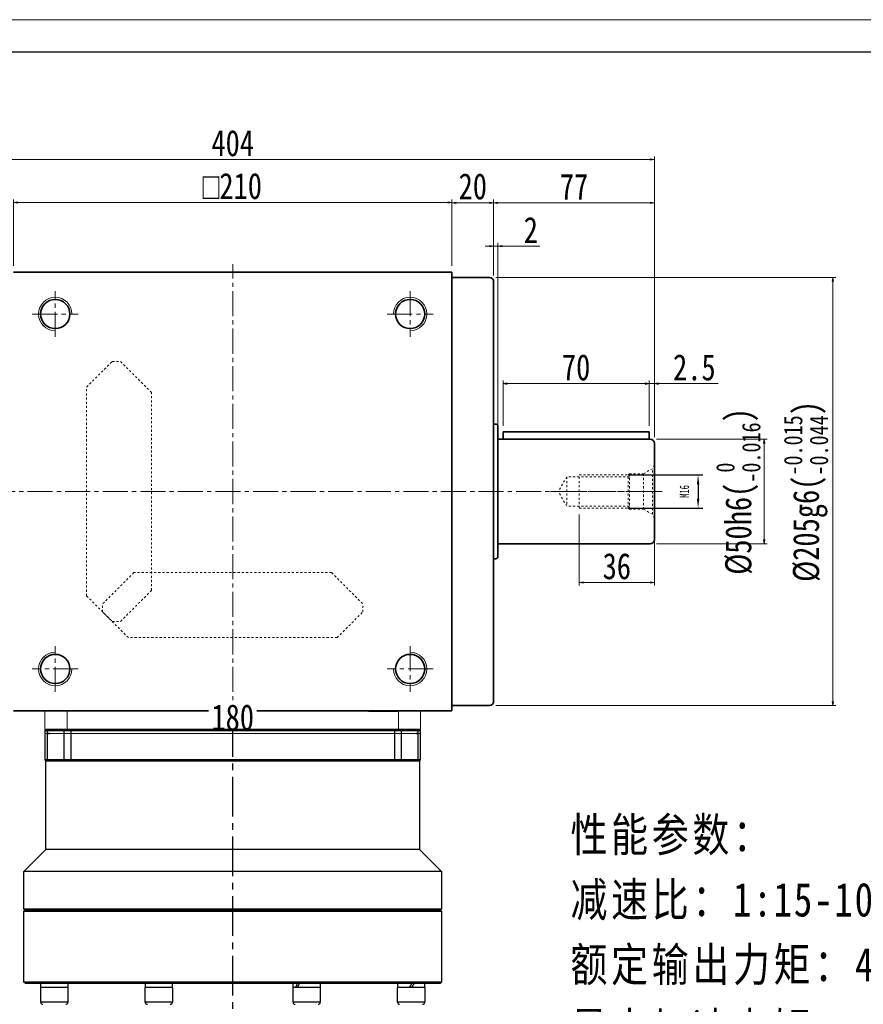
# Model space of a CAD drawing. Header units: millimetres. Extents: x 4285 to 5600, y 2125 to 3050.
# Tile 3 of 4: x 4613 to 5017, y 2579 to 3050. Entities that reach past the tile are written whole.
import ezdxf

# ---------------------------------------------------------------- set-up
doc = ezdxf.new("R2010")
doc.units = ezdxf.units.MM
doc.header["$PDSIZE"] = -5
for name, pattern in [('CENTER2', [28.575, 19.05, -3.175, 3.175, -3.175]), ('点画线', [18, 12, -2, 2, -2]), ('虚线', [2, 1, -1])]:
    doc.linetypes.add(name, pattern=pattern)
doc.layers.get('0').update_dxf_attribs({"lineweight": 35})
doc.layers.add('1轮廓实线层', color=7, linetype='Continuous')
doc.layers.add('3中心线层', color=1, linetype='CENTER2')
for name, color, linetype, lineweight in [('中心线层', 1, '点画线', 18), ('图框_外框线', 7, 'Continuous', 18), ('尺寸线层', 3, 'Continuous', 18), ('粗实线', 7, 'Continuous', 50), ('粗实线层', 7, 'Continuous', 35), ('虚线层', 6, '虚线', 18)]:
    doc.layers.add(name, color=color, linetype=linetype, lineweight=lineweight)
doc.styles.add('宋体', font='SimSun.ttf', dxfattribs={"width": 0.8})
doc.styles.add('标准', font='txt', dxfattribs={"width": 0.667})
doc.dimstyles.new('a4-1-1.5', dxfattribs={"dimtxt": 4.5, "dimasz": 4.5, "dimexe": 2.25, "dimexo": 0, "dimgap": 0.75, "dimtad": 1, "dimdec": 3, "dimdsep": 46, "dimtxsty": '标准', "dimblk": '_CAXARROW', "dimcen": 0, "dimdle": 9, "dimazin": 2, "dimtfac": 0.707107, "dimtdec": 3, "dimtix": 1, "dimtmove": 2, "dimatfit": 3, "dimfxl": 0, "dimfrac": 2, "dimtolj": 1, "dimarcsym": 0})
doc.dimstyles.new('A水平标注$0', dxfattribs={"dimtxt": 3.5, "dimasz": 2, "dimexe": 1.5, "dimexo": 3, "dimgap": 1.1, "dimtad": 1, "dimtoh": 1, "dimdec": 4, "dimdsep": 46, "dimtxsty": '宋体', "dimblk": 'OPEN', "dimcen": 3, "dimclrd": 3, "dimclre": 3, "dimclrt": 6, "dimadec": 0, "dimazin": 0, "dimtm": 1e-09, "dimtfac": 1, "dimtdec": 4, "dimtix": 1, "dimtmove": 0, "dimatfit": 3, "dimldrblk": 'OPEN', "dimfxl": 0, "dimlwd": 13, "dimlwe": 13, "dimarcsym": 0})

# ---------------------------------------------------------------- blocks, each defined once
blk = doc.blocks.new('m16螺纹中心孔_3')
at = {"layer": '中心线层', "linetype": '点画线', "lineweight": 18}
blk.add_line((49.71, 0), (-4.25, 0), dxfattribs=at)
at = {"layer": '粗实线层', "color": 6, "linetype": '虚线', "lineweight": 18}
for p, q in [((0, -12.65), (0, 12.65)), ((0, 12.65), (0.99, 10.93)), ((5.2, 8.5), (0.99, 10.93)), ((0.99, -10.93), (0.99, 10.93)), ((12, 8.5), (5.2, 8.5)), ((5.2, -8.5), (5.2, 8.5)), ((12.5, 8), (12, 8.5)), ((12, -8.5), (12, 8.5)), ((12, 7), (42, 7)), ((36, 8), (12.5, 8)), ((12.5, -8), (12.5, 8)), ((36, -8), (36, 8)), ((42, 7), (46.04, 0)), ((42, 7), (42, -7)), ((42, -7), (46.04, 0)), ((5.2, -8.5), (0.99, -10.93)), ((12, -8.5), (5.2, -8.5)), ((12, -7), (42, -7)), ((12.5, -8), (12, -8.5)), ((36, -8), (12.5, -8)), ((0, -12.65), (0.99, -10.93))]:
    blk.add_line(p, q, dxfattribs=at)
blk = doc.blocks.new('_Open')
at = {"color": 0, "linetype": 'ByBlock', "lineweight": -2}
for p, q in [((-1, 0.17), (0, 0)), ((-1, -0.17), (0, 0)), ((0, 0), (-1, 0))]:
    blk.add_line(p, q, dxfattribs=at)
blk = doc.blocks.new('*X6')
at = {"layer": 'Defpoints', "color": 0, "transparency": 16777216}
for p in [(4819.68, 2962.57), (4609.68, 2929.17), (4819.68, 2929.17)]:
    blk.add_point(p, dxfattribs=at)
at = {"layer": '尺寸线层', "color": 3, "lineweight": 13, "transparency": 16777216}
for p, q in [((4609.68, 2932.17), (4609.68, 2964.07)), ((4611.68, 2962.57), (4817.68, 2962.57)), ((4819.68, 2932.17), (4819.68, 2964.07))]:
    blk.add_line(p, q, dxfattribs=at)
at = {"layer": '尺寸线层', "color": 3, "lineweight": 13, "transparency": 16777216, "xscale": 2, "yscale": 2, "zscale": 2, "rotation": 180}
blk.add_blockref('_Open', (4609.68, 2962.57), dxfattribs=at)
at = {"layer": '尺寸线层', "color": 3, "lineweight": 13, "transparency": 16777216, "xscale": 2, "yscale": 2, "zscale": 2}
blk.add_blockref('_Open', (4819.68, 2962.57), dxfattribs=at)
at = {"layer": '尺寸线层', "color": 6, "transparency": 16777216, "insert": (4714.46, 2970.39), "char_height": 12.5, "attachment_point": 5, "style": '宋体'}
blk.add_mtext('{\\famgdt|b0|i0|c0|p0;o}{210}', dxfattribs=at)
blk = doc.blocks.new('*X10')
at = {"layer": 'Defpoints', "color": 0, "transparency": 16777216}
for p in [(4512.68, 2983.17), (4512.68, 2847.17), (4916.68, 2847.17)]:
    blk.add_point(p, dxfattribs=at)
at = {"layer": '尺寸线层', "color": 3, "lineweight": 13, "transparency": 16777216}
for p, q in [((4512.68, 2850.17), (4512.68, 2984.67)), ((4914.68, 2983.17), (4514.68, 2983.17)), ((4916.68, 2850.17), (4916.68, 2984.67))]:
    blk.add_line(p, q, dxfattribs=at)
at = {"layer": '尺寸线层', "color": 3, "lineweight": 13, "transparency": 16777216, "xscale": 2, "yscale": 2, "zscale": 2, "rotation": 180}
blk.add_blockref('_Open', (4512.68, 2983.17), dxfattribs=at)
at = {"layer": '尺寸线层', "color": 3, "lineweight": 13, "transparency": 16777216, "xscale": 2, "yscale": 2, "zscale": 2}
blk.add_blockref('_Open', (4916.68, 2983.17), dxfattribs=at)
at = {"layer": '尺寸线层', "color": 6, "transparency": 16777216, "insert": (4714.68, 2990.92), "char_height": 12.5, "attachment_point": 5, "style": '宋体'}
blk.add_mtext('404', dxfattribs=at)
blk = doc.blocks.new('*X11')
at = {"layer": 'Defpoints', "color": 0, "transparency": 16777216}
for p in [(4839.68, 2962.47), (4819.68, 2929.17), (4839.68, 2924.67)]:
    blk.add_point(p, dxfattribs=at)
at = {"layer": '尺寸线层', "color": 3, "lineweight": 13, "transparency": 16777216}
for p, q in [((4819.68, 2932.17), (4819.68, 2963.97)), ((4821.68, 2962.47), (4837.68, 2962.47)), ((4839.68, 2927.67), (4839.68, 2963.97))]:
    blk.add_line(p, q, dxfattribs=at)
at = {"layer": '尺寸线层', "color": 3, "lineweight": 13, "transparency": 16777216, "xscale": 2, "yscale": 2, "zscale": 2, "rotation": 180}
blk.add_blockref('_Open', (4819.68, 2962.47), dxfattribs=at)
at = {"layer": '尺寸线层', "color": 3, "lineweight": 13, "transparency": 16777216, "xscale": 2, "yscale": 2, "zscale": 2}
blk.add_blockref('_Open', (4839.68, 2962.47), dxfattribs=at)
at = {"layer": '尺寸线层', "color": 6, "transparency": 16777216, "insert": (4829.68, 2970.22), "char_height": 12.5, "attachment_point": 5, "style": '宋体'}
blk.add_mtext('20', dxfattribs=at)
blk = doc.blocks.new('*X12')
at = {"layer": 'Defpoints', "color": 0, "transparency": 16777216}
for p in [(4916.68, 2962.36), (4839.68, 2924.67), (4916.68, 2847.17)]:
    blk.add_point(p, dxfattribs=at)
at = {"layer": '尺寸线层', "color": 3, "lineweight": 13, "transparency": 16777216}
for p, q in [((4839.68, 2927.67), (4839.68, 2963.86)), ((4841.68, 2962.36), (4914.68, 2962.36)), ((4916.68, 2850.17), (4916.68, 2963.86))]:
    blk.add_line(p, q, dxfattribs=at)
at = {"layer": '尺寸线层', "color": 3, "lineweight": 13, "transparency": 16777216, "xscale": 2, "yscale": 2, "zscale": 2, "rotation": 180}
blk.add_blockref('_Open', (4839.68, 2962.36), dxfattribs=at)
at = {"layer": '尺寸线层', "color": 3, "lineweight": 13, "transparency": 16777216, "xscale": 2, "yscale": 2, "zscale": 2}
blk.add_blockref('_Open', (4916.68, 2962.36), dxfattribs=at)
at = {"layer": '尺寸线层', "color": 6, "transparency": 16777216, "insert": (4878.18, 2970.11), "char_height": 12.5, "attachment_point": 5, "style": '宋体'}
blk.add_mtext('77', dxfattribs=at)
blk = doc.blocks.new('*X13')
at = {"layer": 'Defpoints', "color": 0, "transparency": 16777216}
for p in [(4841.68, 2941.68), (4839.68, 2924.67), (4841.68, 2851.92)]:
    blk.add_point(p, dxfattribs=at)
at = {"layer": '尺寸线层', "color": 3, "lineweight": 13, "transparency": 16777216}
for p, q in [((4839.68, 2927.67), (4839.68, 2943.18)), ((4841.68, 2854.92), (4841.68, 2943.18)), ((4837.68, 2941.68), (4835.68, 2941.68)), ((4839.68, 2941.68), (4841.68, 2941.68)), ((4843.68, 2941.68), (4861.73, 2941.68))]:
    blk.add_line(p, q, dxfattribs=at)
at = {"layer": '尺寸线层', "color": 3, "lineweight": 13, "transparency": 16777216, "xscale": 2, "yscale": 2, "zscale": 2}
blk.add_blockref('_Open', (4839.68, 2941.68), dxfattribs=at)
at = {"layer": '尺寸线层', "color": 3, "lineweight": 13, "transparency": 16777216, "xscale": 2, "yscale": 2, "zscale": 2, "rotation": 180}
blk.add_blockref('_Open', (4841.68, 2941.68), dxfattribs=at)
at = {"layer": '尺寸线层', "color": 6, "transparency": 16777216, "insert": (4857.47, 2949.43), "char_height": 12.5, "attachment_point": 5, "style": '宋体'}
blk.add_mtext('2', dxfattribs=at)
blk = doc.blocks.new('_CAXARROW')
blk.add_hatch(color=0).paths.add_polyline_path([(0, 0), (-1, 0.125), (-1, -0.125)], flags=0)
blk = doc.blocks.new('*X14')
at = {"layer": 'Defpoints', "color": 0, "transparency": 16777216}
for p in [(4904.18, 2832.17), (4904.18, 2816.17), (4937.6, 2816.17)]:
    blk.add_point(p, dxfattribs=at)
at = {"layer": '尺寸线层', "color": 0, "lineweight": -2, "transparency": 16777216}
for p, q in [((4904.18, 2832.17), (4939.85, 2832.17)), ((4937.6, 2827.67), (4937.6, 2820.67)), ((4904.18, 2816.17), (4939.85, 2816.17))]:
    blk.add_line(p, q, dxfattribs=at)
at = {"layer": '尺寸线层', "color": 0, "lineweight": -2, "transparency": 16777216, "xscale": 4.5, "yscale": 4.5, "zscale": 4.5}
for p, rotation in [((4937.6, 2832.17), 90), ((4937.6, 2816.17), 270)]:
    blk.add_blockref('_CAXARROW', p, dxfattribs=dict(at, rotation=rotation))
at = {"layer": '尺寸线层', "color": 0, "transparency": 16777216, "insert": (4931.06, 2824.17), "char_height": 4.5, "attachment_point": 5, "rotation": 90, "style": '标准', "bg_fill": 3, "box_fill_scale": 1.1, "bg_fill_color": 257, "bg_fill_transparency": 0}
blk.add_mtext('\\A1;M16', dxfattribs=at)
blk = doc.blocks.new('*X15')
at = {"layer": 'Defpoints', "color": 0, "transparency": 16777216}
for p in [(4914.68, 2849.17), (4914.68, 2799.17), (4969.25, 2799.17)]:
    blk.add_point(p, dxfattribs=at)
at = {"layer": '尺寸线层', "color": 3, "lineweight": 13, "transparency": 16777216}
for p, q in [((4917.68, 2849.17), (4970.75, 2849.17)), ((4969.25, 2847.17), (4969.25, 2801.17)), ((4917.68, 2799.17), (4970.75, 2799.17))]:
    blk.add_line(p, q, dxfattribs=at)
at = {"layer": '尺寸线层', "color": 3, "lineweight": 13, "transparency": 16777216, "xscale": 2, "yscale": 2, "zscale": 2}
for p, rotation in [((4969.25, 2849.17), 90), ((4969.25, 2799.17), 270)]:
    blk.add_blockref('_Open', p, dxfattribs=dict(at, rotation=rotation))
at = {"layer": '尺寸线层', "color": 6, "transparency": 16777216, "insert": (4956.84, 2824.17), "char_height": 12.5, "attachment_point": 5, "rotation": 90, "style": '宋体'}
blk.add_mtext('{\\A1;\\A1;%%C50h6({\\H0.707107x;\\S 0^ -0.016;})}', dxfattribs=at)
blk = doc.blocks.new('*X16')
at = {"layer": 'Defpoints', "color": 0, "transparency": 16777216}
for p in [(4837.68, 2926.67), (4837.68, 2721.67), (5002.09, 2721.67)]:
    blk.add_point(p, dxfattribs=at)
at = {"layer": '尺寸线层', "color": 3, "lineweight": 13, "transparency": 16777216}
for p, q in [((4840.68, 2926.67), (5003.59, 2926.67)), ((5002.09, 2924.67), (5002.09, 2723.67)), ((4840.68, 2721.67), (5003.59, 2721.67))]:
    blk.add_line(p, q, dxfattribs=at)
at = {"layer": '尺寸线层', "color": 3, "lineweight": 13, "transparency": 16777216, "xscale": 2, "yscale": 2, "zscale": 2}
for p, rotation in [((5002.09, 2926.67), 90), ((5002.09, 2721.67), 270)]:
    blk.add_blockref('_Open', p, dxfattribs=dict(at, rotation=rotation))
at = {"layer": '尺寸线层', "color": 6, "transparency": 16777216, "insert": (4989.29, 2824.17), "char_height": 12.5, "attachment_point": 5, "rotation": 90, "style": '宋体'}
blk.add_mtext('{\\A1;\\A1;%%C205g6({\\H0.707107x;\\S-0.015^ -0.044;})}', dxfattribs=at)
blk = doc.blocks.new('*X17')
at = {"layer": 'Defpoints', "color": 0, "transparency": 16777216}
for p in [(4880.68, 2816.17), (4916.68, 2806.17), (4880.68, 2780.58)]:
    blk.add_point(p, dxfattribs=at)
at = {"layer": '尺寸线层', "color": 3, "lineweight": 13, "transparency": 16777216}
for p, q in [((4880.68, 2813.17), (4880.68, 2779.08)), ((4916.68, 2803.17), (4916.68, 2779.08)), ((4914.68, 2780.58), (4882.68, 2780.58))]:
    blk.add_line(p, q, dxfattribs=at)
at = {"layer": '尺寸线层', "color": 3, "lineweight": 13, "transparency": 16777216, "xscale": 2, "yscale": 2, "zscale": 2, "rotation": 180}
blk.add_blockref('_Open', (4880.68, 2780.58), dxfattribs=at)
at = {"layer": '尺寸线层', "color": 3, "lineweight": 13, "transparency": 16777216, "xscale": 2, "yscale": 2, "zscale": 2}
blk.add_blockref('_Open', (4916.68, 2780.58), dxfattribs=at)
at = {"layer": '尺寸线层', "color": 6, "transparency": 16777216, "insert": (4898.68, 2788.33), "char_height": 12.5, "attachment_point": 5, "style": '宋体'}
blk.add_mtext('36', dxfattribs=at)
blk = doc.blocks.new('*X32')
at = {"layer": 'Defpoints', "color": 0, "transparency": 16777216}
for p in [(4914.18, 2875.81), (4914.18, 2852.67), (4916.68, 2847.17)]:
    blk.add_point(p, dxfattribs=at)
at = {"layer": '尺寸线层', "color": 3, "lineweight": 13, "transparency": 16777216}
for p, q in [((4914.18, 2855.67), (4914.18, 2877.31)), ((4916.68, 2850.17), (4916.68, 2877.31)), ((4912.18, 2875.81), (4910.18, 2875.81)), ((4914.18, 2875.81), (4916.68, 2875.81)), ((4918.68, 2875.81), (4947.22, 2875.81))]:
    blk.add_line(p, q, dxfattribs=at)
at = {"layer": '尺寸线层', "color": 3, "lineweight": 13, "transparency": 16777216, "xscale": 2, "yscale": 2, "zscale": 2}
blk.add_blockref('_Open', (4914.18, 2875.81), dxfattribs=at)
at = {"layer": '尺寸线层', "color": 3, "lineweight": 13, "transparency": 16777216, "xscale": 2, "yscale": 2, "zscale": 2, "rotation": 180}
blk.add_blockref('_Open', (4916.68, 2875.81), dxfattribs=at)
at = {"layer": '尺寸线层', "color": 6, "transparency": 16777216, "insert": (4935.81, 2883.56), "char_height": 12.5, "attachment_point": 5, "style": '宋体'}
blk.add_mtext('2.5', dxfattribs=at)
blk = doc.blocks.new('*X33')
at = {"layer": 'Defpoints', "color": 0, "transparency": 16777216}
for p in [(4844.18, 2875.81), (4844.18, 2852.67), (4914.18, 2852.67)]:
    blk.add_point(p, dxfattribs=at)
at = {"layer": '尺寸线层', "color": 3, "lineweight": 13, "transparency": 16777216}
for p, q in [((4844.18, 2855.67), (4844.18, 2877.31)), ((4914.18, 2855.67), (4914.18, 2877.31)), ((4912.18, 2875.81), (4846.18, 2875.81))]:
    blk.add_line(p, q, dxfattribs=at)
at = {"layer": '尺寸线层', "color": 3, "lineweight": 13, "transparency": 16777216, "xscale": 2, "yscale": 2, "zscale": 2, "rotation": 180}
blk.add_blockref('_Open', (4844.18, 2875.81), dxfattribs=at)
at = {"layer": '尺寸线层', "color": 3, "lineweight": 13, "transparency": 16777216, "xscale": 2, "yscale": 2, "zscale": 2}
blk.add_blockref('_Open', (4914.18, 2875.81), dxfattribs=at)
at = {"layer": '尺寸线层', "color": 6, "transparency": 16777216, "insert": (4879.18, 2883.56), "char_height": 12.5, "attachment_point": 5, "style": '宋体'}
blk.add_mtext('70', dxfattribs=at)
blk = doc.blocks.new('*X36')
at = {"layer": 'Defpoints', "color": 0, "transparency": 16777216}
for p in [(4624.68, 2710.17), (4804.68, 2710.17), (4804.68, 2708.3)]:
    blk.add_point(p, dxfattribs=at)
at = {"layer": '尺寸线层', "color": 3, "lineweight": 13, "transparency": 16777216}
for p, q in [((4624.68, 2707.17), (4624.68, 2706.8)), ((4626.68, 2708.3), (4802.68, 2708.3)), ((4804.68, 2707.17), (4804.68, 2706.8))]:
    blk.add_line(p, q, dxfattribs=at)
at = {"layer": '尺寸线层', "color": 3, "lineweight": 13, "transparency": 16777216, "xscale": 2, "yscale": 2, "zscale": 2, "rotation": 180}
blk.add_blockref('_Open', (4624.68, 2708.3), dxfattribs=at)
at = {"layer": '尺寸线层', "color": 3, "lineweight": 13, "transparency": 16777216, "xscale": 2, "yscale": 2, "zscale": 2}
blk.add_blockref('_Open', (4804.68, 2708.3), dxfattribs=at)
at = {"layer": '尺寸线层', "color": 6, "transparency": 16777216, "insert": (4714.68, 2715.91), "char_height": 12.5, "attachment_point": 5, "style": '宋体', "bg_fill": 3, "box_fill_scale": 1.1, "bg_fill_color": 257, "bg_fill_transparency": 0}
blk.add_mtext('180', dxfattribs=at)

msp = doc.modelspace()

# ---------------------------------------------------------------- linework, layer by layer
at = {"color": 7, "linetype": 'Continuous', "lineweight": 15}
for p, q in [((4624.6798, 2719.1694), (4624.6798, 2710.1694)), ((4635.3072, 2710.1694), (4635.3072, 2719.1694)), ((4794.0523, 2719.1694), (4794.0523, 2710.1694)), ((4804.6798, 2710.1694), (4804.6798, 2719.1694)), ((4624.6798, 2710.1694), (4635.3072, 2710.1694)), ((4714.6798, 2710.1694), (4635.3072, 2710.1694)), ((4794.0523, 2710.1694), (4714.6798, 2710.1694)), ((4794.0523, 2710.1694), (4804.6798, 2710.1694))]:
    msp.add_line(p, q, dxfattribs=at)
at = {"layer": '1轮廓实线层', "linetype": 'Continuous', "lineweight": 30}
for p, q in [((4625.9841, 2695.6694), (4624.6798, 2695.6694)), ((4625.1798, 2695.1694), (4624.6798, 2695.6694)), ((4625.1798, 2652.6694), (4625.1798, 2695.1694)), ((4625.1798, 2695.1694), (4626.3537, 2695.1694)), ((4633.8523, 2695.6694), (4625.9841, 2695.6694)), ((4626.3537, 2695.1694), (4625.9841, 2695.6694)), ((4626.3537, 2695.1694), (4634.1891, 2695.1694)), ((4637.2201, 2695.6694), (4633.8523, 2695.6694)), ((4634.1891, 2695.1694), (4633.8523, 2695.6694)), ((4634.1891, 2695.1694), (4637.2201, 2695.1694)), ((4792.1394, 2695.6694), (4637.2201, 2695.6694)), ((4637.2201, 2695.1694), (4637.2201, 2695.6694)), ((4637.2201, 2695.1694), (4714.6798, 2695.1694)), ((4714.6798, 2695.1694), (4792.1394, 2695.1694)), ((4795.5072, 2695.6694), (4792.1394, 2695.6694)), ((4792.1394, 2695.1694), (4792.1394, 2695.6694)), ((4792.1394, 2695.1694), (4795.1705, 2695.1694)), ((4795.1705, 2695.1694), (4795.5072, 2695.6694)), ((4795.1705, 2695.1694), (4803.0058, 2695.1694)), ((4803.3754, 2695.6694), (4795.5072, 2695.6694)), ((4803.0058, 2695.1694), (4803.3754, 2695.6694)), ((4803.0058, 2695.1694), (4804.1798, 2695.1694)), ((4804.6798, 2695.6694), (4803.3754, 2695.6694)), ((4804.6798, 2695.6694), (4804.1798, 2695.1694)), ((4804.1798, 2695.1694), (4804.1798, 2652.6694)), ((4614.6798, 2642.1694), (4625.1798, 2652.6694)), ((4804.1798, 2652.6694), (4625.1798, 2652.6694)), ((4804.1798, 2652.6694), (4814.6798, 2642.1694)), ((4614.6798, 2624.1694), (4614.6798, 2642.1694)), ((4814.6798, 2642.1694), (4614.6798, 2642.1694)), ((4814.6798, 2642.1694), (4814.6798, 2624.1694)), ((4615.1798, 2623.6694), (4614.6798, 2624.1694)), ((4714.6798, 2624.1694), (4614.6798, 2624.1694)), ((4614.6798, 2623.1694), (4615.1798, 2623.6694)), ((4614.6798, 2589.1694), (4614.6798, 2623.1694)), ((4614.6798, 2623.1694), (4714.6798, 2623.1694)), ((4714.6798, 2623.6694), (4615.1798, 2623.6694)), ((4814.6798, 2624.1694), (4714.6798, 2624.1694)), ((4814.1798, 2623.6694), (4714.6798, 2623.6694)), ((4714.6798, 2623.1694), (4814.6798, 2623.1694)), ((4814.6798, 2624.1694), (4814.1798, 2623.6694)), ((4814.1798, 2623.6694), (4814.6798, 2623.1694)), ((4814.6798, 2623.1694), (4814.6798, 2589.1694)), ((4615.1798, 2588.6694), (4614.6798, 2589.1694)), ((4814.6798, 2589.1694), (4614.6798, 2589.1694)), ((4814.6798, 2589.1694), (4814.1798, 2588.6694)), ((4615.1798, 2588.6694), (4814.1798, 2588.6694)), ((4622.7209, 2579.5694), (4622.7209, 2586.5694)), ((4630.9032, 2586.5694), (4622.7209, 2586.5694)), ((4622.7809, 2586.5694), (4622.7809, 2588.6694)), ((4635.7209, 2586.5694), (4630.9032, 2586.5694)), ((4635.6609, 2588.6694), (4635.6609, 2586.5694)), ((4635.7209, 2586.5694), (4635.7209, 2579.5694)), ((4672.7815, 2579.5694), (4672.7815, 2586.5694)), ((4684.9107, 2586.5694), (4672.7815, 2586.5694)), ((4672.8415, 2588.2045), (4672.8415, 2588.6694)), ((4685.7815, 2586.5694), (4684.9107, 2586.5694)), ((4685.7215, 2588.6694), (4685.7215, 2586.5694)), ((4685.7815, 2586.5694), (4685.7815, 2579.5694)), ((4743.578, 2579.5694), (4743.578, 2586.5694)), ((4756.578, 2586.5694), (4743.578, 2586.5694)), ((4743.638, 2586.5694), (4743.638, 2588.6694)), ((4756.518, 2588.6694), (4756.518, 2586.5694)), ((4756.578, 2586.5694), (4756.578, 2579.5694)), ((4793.6386, 2579.5694), (4793.6386, 2586.5694)), ((4806.6386, 2586.5694), (4793.6386, 2586.5694)), ((4793.6986, 2586.5694), (4793.6986, 2588.6694)), ((4806.5786, 2588.6694), (4806.5786, 2586.5694)), ((4806.6386, 2586.5694), (4806.6386, 2579.5694)), ((4630.9032, 2579.5694), (4622.7209, 2579.5694)), ((4635.7209, 2579.5694), (4630.9032, 2579.5694)), ((4684.9107, 2579.5694), (4672.7815, 2579.5694)), ((4685.7815, 2579.5694), (4684.9107, 2579.5694)), ((4756.578, 2579.5694), (4743.578, 2579.5694)), ((4806.6386, 2579.5694), (4793.6386, 2579.5694))]:
    msp.add_line(p, q, dxfattribs=at)
for centre, start, end in [((4623.7209, 2579.5694), 180, 270), ((4634.7209, 2579.5694), 270, 0), ((4673.7815, 2579.5694), 180, 270), ((4684.7815, 2579.5694), 270, 0), ((4744.578, 2579.5694), 180, 270), ((4755.578, 2579.5694), 270, 0), ((4794.6386, 2579.5694), 180, 270), ((4805.6386, 2579.5694), 270, 0)]:
    msp.add_arc(centre, 1, start, end, dxfattribs=at)
at = {"layer": '1轮廓实线层', "linetype": 'Continuous', "lineweight": 30, "extrusion": (0, 0, -1)}
for centre, major_axis, ratio, start_param, end_param in [((4679.2815, 2588.6694), (0.402, 11.152), 0.57634879, 4.55557438, 4.69161724), ((4679.2815, 2586.5694), (0.402, 11.152), 0.57634879, 4.69161724, 4.88101392), ((4750.078, 2588.6694), (5.3605, 11.0184), 0.32391898, 4.36668928, 4.55608595), ((4750.078, 2586.5694), (5.3605, 11.0184), 0.32391898, 4.55608595, 4.74548262), ((4800.1386, 2588.6694), (6.4369, 11.1538), 0.01805203, 1.56037889, 1.74977556), ((4800.1386, 2586.5694), (4.3379, 7.5167), 0.01805203, 1.27724822, 1.56037889), ((4800.1386, 2586.5694), (6.4369, 11.1538), 0.01805203, 1.37098221, 1.56037889)]:
    msp.add_ellipse(centre, major_axis=major_axis, ratio=ratio, start_param=start_param, end_param=end_param, dxfattribs=at)
at = {"layer": '中心线层', "lineweight": 0}
msp.add_line((4714.6798, 2710.1694), (4714.6798, 2932.9809), dxfattribs=at)
at = {"layer": '中心线层'}
for p, q in [((4629.6798, 2898.1694), (4629.6798, 2920.1694)), ((4799.6798, 2920.1694), (4799.6798, 2898.1694)), ((4618.6798, 2909.1694), (4640.6798, 2909.1694)), ((4788.6798, 2909.1694), (4810.6798, 2909.1694)), ((4508.4298, 2824.1694), (4920.9298, 2824.1694)), ((4629.6798, 2728.1694), (4629.6798, 2750.1694)), ((4799.6798, 2750.1694), (4799.6798, 2728.1694)), ((4640.6798, 2739.1694), (4618.6798, 2739.1694)), ((4810.6798, 2739.1694), (4788.6798, 2739.1694))]:
    msp.add_line(p, q, dxfattribs=at)
at = {"layer": '粗实线', "lineweight": 40}
msp.add_line((4779.6798, 2719.1694), (4793.6798, 2719.1694), dxfattribs=at)
at = {"layer": '粗实线层'}
for p, q in [((4609.6798, 2929.1694), (4819.6798, 2929.1694)), ((4819.6798, 2719.1694), (4819.6798, 2929.1694)), ((4819.6798, 2926.6694), (4837.6798, 2926.6694)), ((4839.6798, 2924.6694), (4839.6798, 2723.6694)), ((4839.6798, 2856.4194), (4840.6798, 2856.4194)), ((4841.6798, 2792.9194), (4841.6798, 2855.4194)), ((4914.6798, 2849.1694), (4841.6798, 2849.1694)), ((4914.1798, 2852.6694), (4844.1798, 2852.6694)), ((4844.1798, 2852.6694), (4844.1798, 2849.1694)), ((4914.1798, 2852.6694), (4914.1798, 2849.1694)), ((4916.6798, 2847.1694), (4916.6798, 2801.1694)), ((4914.6798, 2799.1694), (4841.6798, 2799.1694)), ((4839.6798, 2791.9194), (4840.6798, 2791.9194)), ((4819.6798, 2721.6694), (4837.6798, 2721.6694)), ((4819.6798, 2719.1694), (4609.6798, 2719.1694))]:
    msp.add_line(p, q, dxfattribs=at)
for centre in [(4629.6798, 2909.1694), (4799.6798, 2909.1694), (4629.6798, 2739.1694), (4799.6798, 2739.1694)]:
    msp.add_circle(centre, 7, dxfattribs=at)
for centre, radius, start, end in [((4837.6798, 2924.6694), 2, 0, 90), ((4840.6798, 2855.4194), 1, 360, 90), ((4914.6798, 2847.1694), 2, 0, 90), ((4914.6798, 2801.1694), 2, 270, 360), ((4840.6798, 2792.9194), 1, 270, 0), ((4837.6798, 2723.6694), 2, 270, 0)]:
    msp.add_arc(centre, radius, start, end, dxfattribs=at)
at = {"layer": '粗实线层', "lineweight": 18}
for centre, start, end in [((4629.6798, 2909.1694), 0, 270), ((4799.6798, 2909.1694), 270, 180), ((4629.6798, 2739.1694), 90, 0), ((4799.6798, 2739.1694), 180, 90)]:
    msp.add_arc(centre, 8, start, end, dxfattribs=at)
at = {"layer": '虚线层'}
for p, q in [((4644.6798, 2874.1694), (4656.9798, 2886.4694)), ((4656.9798, 2886.4694), (4660.865, 2886.4694)), ((4675.8098, 2871.5246), (4660.865, 2886.4694)), ((4644.6798, 2774.1694), (4644.6798, 2874.1694)), ((4675.8098, 2776.8141), (4675.8098, 2871.5246)), ((4667.3245, 2785.2994), (4652.3798, 2770.3546)), ((4762.035, 2785.2994), (4667.3245, 2785.2994)), ((4762.035, 2785.2994), (4776.9798, 2770.3546)), ((4644.6798, 2774.1694), (4656.9798, 2761.8694)), ((4675.8098, 2776.8141), (4660.865, 2761.8694)), ((4652.3798, 2766.4694), (4652.3798, 2770.3546)), ((4776.9798, 2766.4694), (4776.9798, 2770.3546)), ((4664.6798, 2754.1694), (4652.3798, 2766.4694)), ((4764.6798, 2754.1694), (4776.9798, 2766.4694)), ((4656.9798, 2761.8694), (4660.865, 2761.8694)), ((4764.6798, 2754.1694), (4664.6798, 2754.1694))]:
    msp.add_line(p, q, dxfattribs=at)

# ---------------------------------------------------------------- block references
at = {"layer": '粗实线层', "xscale": -1}
msp.add_blockref('m16螺纹中心孔_3', (4916.6798, 2824.1694), dxfattribs=at)

# ---------------------------------------------------------------- texts
at = {"layer": '尺寸线层', "insert": (4876.475, 2667.945), "char_height": 12.873497, "width": 306.00459, "attachment_point": 1, "line_spacing_factor": 1.15057, "style": '标准'}
msp.add_mtext('{\\fNSimSun|b0|i0|c134|p49;\\H1.25976x;\\W0.8;\\T1.1;性能参数：\\H0.7938x;\\T1;\\P\\H1.25976x;\\T1.1;减速比：1:15-100\\H0.7938x;\\T1;\\P\\H1.25976x;\\T1.1;额定输出力矩：430-1300 N.m\\H0.7938x;\\T1;\\P\\H1.25976x;\\T1.1;最大加速力矩：1.5倍额定扭矩\\H0.7938x;\\T1;\\P\\H1.25976x;\\T1.1;额定输入转速：1500 rpm\\H0.7938x;\\T1;\\P\\H1.25976x;\\T1.1;容许径向力：2200 N\\H0.7938x;\\T1;\\P\\H1.25976x;\\T1.1;容许轴向力：4800 N\\H0.7938x;\\T1;\\P\\H1.25976x;\\T1.1;回程间隙：≤12 arcmin\\H0.7938x;\\T1;\\P\\H1.25976x;\\T1.1;使用寿命：＞20000 h\\H0.7938x;\\T1;\\P\\H1.25976x;\\T1.1;使用温度：-10℃~80℃}', dxfattribs=at)

# ---------------------------------------------------------------- dimensions: what is measured, and where the dimension line sits
at = {"layer": '尺寸线层'}
for base, p1, p2, picture, middle in [((4512.6798, 2983.1704), (4916.6798, 2847.1694), (4512.6798, 2847.1694), '*X10', (4714.6798, 2983.1704)), ((4839.6798, 2962.4674), (4819.6798, 2929.1694), (4839.6798, 2924.6694), '*X11', (4829.6798, 2962.4674)), ((4841.6798, 2941.6815), (4839.6798, 2924.6694), (4841.6798, 2851.9194), '*X13', (4857.4658, 2941.6815)), ((4844.1798, 2875.8123), (4914.1798, 2852.6694), (4844.1798, 2852.6694), '*X33', (4879.1798, 2875.8123)), ((4914.1798, 2875.8123), (4916.6798, 2847.1694), (4914.1798, 2852.6694), '*X32', (4935.8084, 2875.8123))]:
    dim = msp.add_linear_dim(base=base, p1=p1, p2=p2, dimstyle='A水平标注$0', override={"dimtxt": 12.5, "dimgap": 1.5, "dimdec": 1, "dimpost": '<>', "dimblk": 'Open', "dimtvp": 0.1, "dimtfill": 0, "dimtfillclr": 256}, dxfattribs=at)
    dim.commit()
    dim.dimension.update_dxf_attribs({"geometry": picture, "text_midpoint": middle, "dimtype": 160})
dim = msp.add_linear_dim(base=(4819.6798, 2962.5749), p1=(4609.6798, 2929.1694), p2=(4819.6798, 2929.1694), text='{\\famgdt|b0|i0|c0|p0;o}{<>}', dimstyle='A水平标注$0', override={"dimtxt": 12.5, "dimgap": 1.5, "dimtad": 1, "dimdec": 1, "dimlfac": 1, "dimpost": '<>', "dimblk": 'Open', "dimse1": 0, "dimse2": 0, "dimsd1": 0, "dimsd2": 0, "dimtofl": 1, "dimtvp": 0.1, "dimtfill": 0, "dimtfillclr": 256}, dxfattribs=at)
dim.commit()
dim.dimension.update_dxf_attribs({"geometry": '*X6', "text_midpoint": (4714.4567, 2962.5749), "dimtype": 160})
dim = msp.add_linear_dim(base=(4916.6798, 2962.3603), p1=(4839.6798, 2924.6694), p2=(4916.6798, 2847.1694), angle=0, dimstyle='A水平标注$0', override={"dimtxt": 12.5, "dimgap": 1.5, "dimdec": 1, "dimpost": '<>', "dimblk": 'Open', "dimtvp": 0.1, "dimtfill": 0, "dimtfillclr": 256}, dxfattribs=at)
dim.commit()
dim.dimension.update_dxf_attribs({"geometry": '*X12', "text_midpoint": (4878.1798, 2962.3603), "dimtype": 160})

# ---------------------------------------------------------------- next in the draw order: dimensions: what is measured, and where the dimension line sits
dim = msp.add_linear_dim(base=(4937.603, 2816.1694), p1=(4904.1798, 2832.1694), p2=(4904.1798, 2816.1694), angle=270, dimstyle='a4-1-1.5', override={"dimpost": 'M<>', "dimsah": 1, "dimtfac": 1, "dimtfill": 1, "dimtzin": 8}, dxfattribs=at)
dim.commit()
dim.dimension.update_dxf_attribs({"geometry": '*X14', "text_midpoint": (4931.0565, 2824.1694), "dimtype": 160})

# ---------------------------------------------------------------- next in the draw order: linework, layer by layer
at = {"layer": '图框_外框线', "color": 3}
msp.add_lwpolyline([(4291.541, 2124.5637), (5600.4147, 2124.5637), (5600.4147, 3050.1243), (4291.541, 3050.1243)], close=True, dxfattribs=at)
at = {"layer": '图框_外框线', "color": 3, "lineweight": 25}
msp.add_lwpolyline([(4369.4502, 2140.1455), (5584.8329, 2140.1455), (5584.8329, 3034.5425), (4369.4502, 3034.5425)], close=True, dxfattribs=at)

# ---------------------------------------------------------------- next in the draw order: dimensions: what is measured, and where the dimension line sits
at = {"layer": '尺寸线层'}
for base, p1, p2, text, override, picture, middle in [((5002.0946, 2721.6694), (4837.6798, 2926.6694), (4837.6798, 2721.6694), '{\\A1;\\A1;%%C205g6({\\H0.707107x;\\S-0.015^ -0.044;})}', {"dimtxt": 12.5, "dimgap": 1.5, "dimdec": 1, "dimpost": '<>', "dimblk": 'Open', "dimtp": -0.015, "dimtm": 0.044, "dimtdec": 3, "dimtvp": 0.1, "dimtfill": 0, "dimtfillclr": 256, "dimtzin": 8}, '*X16', (5002.0946, 2824.1694)), ((4969.2496, 2799.1694), (4914.6798, 2849.1694), (4914.6798, 2799.1694), '{\\A1;\\A1;%%C50h6({\\H0.707107x;\\S 0^ -0.016;})}', {"dimtxt": 12.5, "dimgap": 1.5, "dimdec": 1, "dimpost": '<>', "dimblk": 'Open', "dimtp": 0, "dimtm": 0.016, "dimtdec": 3, "dimtvp": 0.1, "dimtfill": 0, "dimtfillclr": 256, "dimtzin": 8}, '*X15', (4969.2496, 2824.1694))]:
    dim = msp.add_linear_dim(base=base, p1=p1, p2=p2, angle=270, text=text, dimstyle='A水平标注$0', override=override, dxfattribs=at)
    dim.commit()
    dim.dimension.update_dxf_attribs({"geometry": picture, "text_midpoint": middle, "dimtype": 160})
dim = msp.add_linear_dim(base=(4880.6798, 2780.5814), p1=(4916.6798, 2806.1694), p2=(4880.6798, 2816.1694), dimstyle='A水平标注$0', override={"dimtxt": 12.5, "dimgap": 1.5, "dimdec": 1, "dimpost": '<>', "dimblk": 'Open', "dimtvp": 0.1, "dimtfill": 0, "dimtfillclr": 256}, dxfattribs=at)
dim.commit()
dim.dimension.update_dxf_attribs({"geometry": '*X17', "text_midpoint": (4898.6798, 2780.5814), "dimtype": 160})

# ---------------------------------------------------------------- next in the draw order: dimensions: what is measured, and where the dimension line sits
dim = msp.add_linear_dim(base=(4804.6798, 2708.3001), p1=(4624.6798, 2710.1694), p2=(4804.6798, 2710.1694), dimstyle='A水平标注$0', override={"dimtxt": 12.5, "dimgap": 1.5, "dimdec": 1, "dimpost": '<>', "dimblk": 'Open', "dimtvp": 0.1, "dimtfill": 1, "dimtfillclr": 256}, dxfattribs=at)
dim.commit()
dim.dimension.update_dxf_attribs({"geometry": '*X36', "text_midpoint": (4714.6798, 2708.3001), "dimtype": 160})

# ---------------------------------------------------------------- next in the draw order: linework, layer by layer
at = {"layer": '1轮廓实线层', "linetype": 'Continuous', "lineweight": 30}
for p, q in [((4624.6798, 2709.6694), (4625.1798, 2710.1694)), ((4624.6798, 2709.6694), (4625.9841, 2709.6694)), ((4624.6798, 2709.6694), (4624.6798, 2695.6694)), ((4626.3537, 2710.1694), (4625.1798, 2710.1694)), ((4625.9841, 2709.6694), (4626.3537, 2710.1694)), ((4625.9841, 2709.6694), (4633.8523, 2709.6694)), ((4625.9841, 2695.6694), (4625.9841, 2709.6694)), ((4634.1891, 2710.1694), (4626.3537, 2710.1694)), ((4633.8523, 2709.6694), (4634.1891, 2710.1694)), ((4633.8523, 2709.6694), (4637.2201, 2709.6694)), ((4633.8523, 2709.6694), (4633.8523, 2695.6694)), ((4637.2201, 2710.1694), (4634.1891, 2710.1694)), ((4792.1394, 2710.1694), (4637.2201, 2710.1694)), ((4637.2201, 2709.6694), (4637.2201, 2710.1694)), ((4637.2201, 2709.6694), (4792.1394, 2709.6694)), ((4637.2201, 2695.6694), (4637.2201, 2709.6694)), ((4795.1705, 2710.1694), (4792.1394, 2710.1694)), ((4792.1394, 2709.6694), (4792.1394, 2710.1694)), ((4792.1394, 2709.6694), (4795.5072, 2709.6694)), ((4792.1394, 2709.6694), (4792.1394, 2695.6694)), ((4795.5072, 2709.6694), (4795.1705, 2710.1694)), ((4803.0058, 2710.1694), (4795.1705, 2710.1694)), ((4795.5072, 2695.6694), (4795.5072, 2709.6694)), ((4795.5072, 2709.6694), (4803.3754, 2709.6694)), ((4803.3754, 2709.6694), (4803.0058, 2710.1694)), ((4804.1798, 2710.1694), (4803.0058, 2710.1694)), ((4803.3754, 2709.6694), (4803.3754, 2695.6694)), ((4803.3754, 2709.6694), (4804.6798, 2709.6694)), ((4804.1798, 2710.1694), (4804.6798, 2709.6694)), ((4804.6798, 2695.6694), (4804.6798, 2709.6694))]:
    msp.add_line(p, q, dxfattribs=at)
at = {"layer": '3中心线层'}
msp.add_line((4714.6845, 2468.4623), (4714.6845, 2710.1694), dxfattribs=at)

doc.saveas('drawing.dxf')
